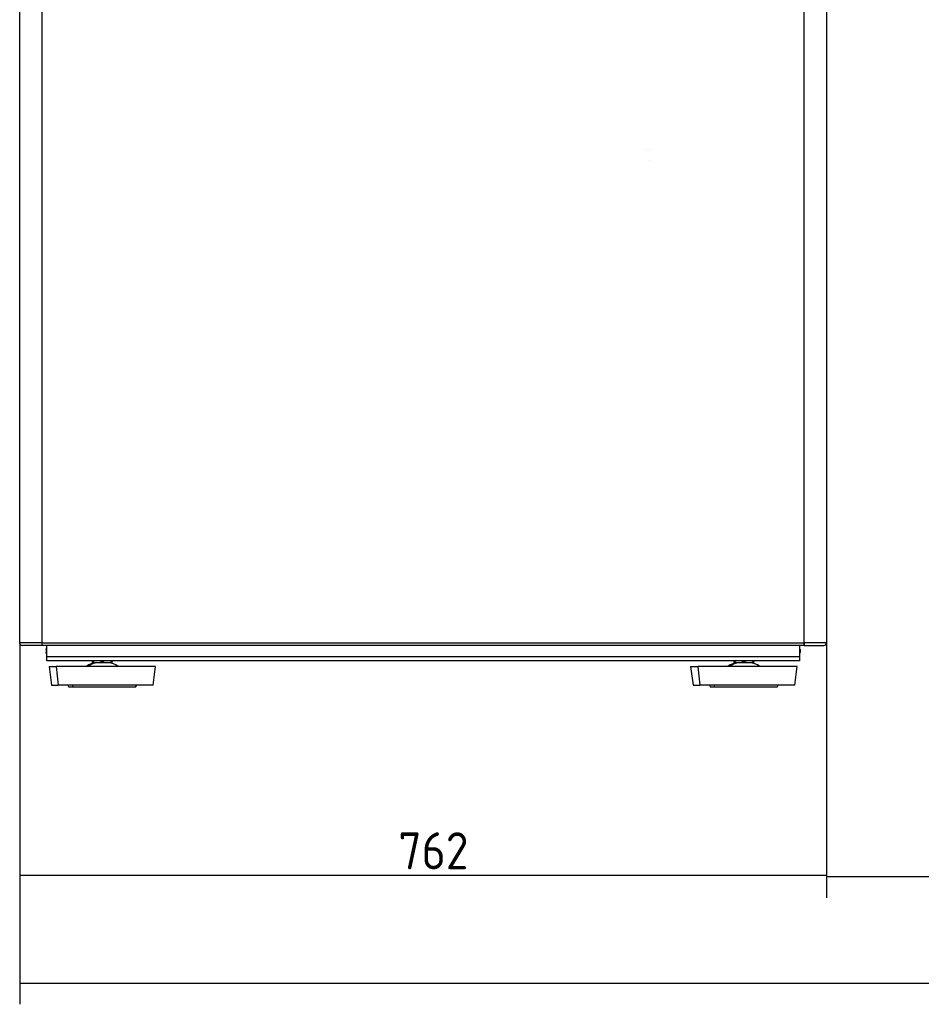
# Model space of a CAD drawing. Header units: millimetres. Extents: x 158 to 846, y 86 to 749.
# Tile 34 of 95: x 173 to 258, y 454 to 547. Entities that reach past the tile are written whole.
import ezdxf

# ---------------------------------------------------------------- set-up
doc = ezdxf.new("R2010")
doc.units = ezdxf.units.MM
doc.layers.add('1', color=7, linetype='CONTINUOUS', true_color=0xffffff)
doc.layers.add('TOP', color=7, linetype='CONTINUOUS', true_color=0xffffff)
doc.styles.add('iso-1', font='isocp.shx')
doc.dimstyles.get("Standard").update_dxf_attribs({"dimtxt": 0.18, "dimasz": 0.18, "dimexe": 0.18, "dimexo": 0.0625, "dimgap": 0.09, "dimtad": 0, "dimtih": 1, "dimtoh": 1, "dimdec": 4, "dimzin": 0, "dimdsep": 46, "dimtxsty": 'Standard', "dimcen": 0.09, "dimadec": 0, "dimazin": 0, "dimtfac": 1, "dimtdec": 4, "dimtofl": 0, "dimtmove": 0, "dimatfit": 3, "dimfxl": 1, "dimtolj": 1, "dimtzin": 0, "dimarcsym": 0})

# ---------------------------------------------------------------- blocks, each defined once
blk = doc.blocks.new('DimnDraft3D2')
at = {"layer": 'TOP', "color": 2, "linetype": 'Continuous', "transparency": 16777216}
for p, q in [((249.267, 488.609), (249.267, 464.522)), ((329.267, 488.609), (329.267, 464.522)), ((249.267, 466.522), (329.267, 466.522))]:
    blk.add_line(p, q, dxfattribs=at)
for points in [[(249.267, 466.522), (252.767, 466.982), (252.767, 466.061), (249.267, 466.522)], [(329.267, 466.522), (325.767, 466.061), (325.767, 466.982), (329.267, 466.522)]]:
    blk.add_solid(points, dxfattribs=at)
at = {"layer": 'TOP', "color": 2, "linetype": 'Continuous', "transparency": 16777216, "insert": (286.931, 467.093), "char_height": 3.5, "attachment_point": 7, "line_spacing_factor": 0.963855, "style": 'iso-1'}
blk.add_mtext('\\W01.000;\\fisocp.shx,bigfont.shx;800 ', dxfattribs=at)
blk = doc.blocks.new('DimnDraft3D3')
at = {"layer": 'TOP', "color": 2, "linetype": 'Continuous', "transparency": 16777216}
for p, q in [((173.067, 488.609), (173.067, 464.643)), ((249.267, 488.609), (249.267, 464.643)), ((249.267, 466.643), (173.067, 466.643))]:
    blk.add_line(p, q, dxfattribs=at)
for points in [[(173.067, 466.643), (176.567, 467.104), (176.567, 466.182), (173.067, 466.643)], [(249.267, 466.643), (245.767, 466.182), (245.767, 467.104), (249.267, 466.643)]]:
    blk.add_solid(points, dxfattribs=at)
at = {"layer": 'TOP', "color": 2, "linetype": 'Continuous', "transparency": 16777216, "insert": (208.831, 467.214), "char_height": 3.5, "attachment_point": 7, "line_spacing_factor": 0.963855, "style": 'iso-1'}
blk.add_mtext('\\W01.000;\\fisocp.shx,bigfont.shx;762 ', dxfattribs=at)
blk = doc.blocks.new('DimnDraft3D5')
at = {"layer": 'TOP', "color": 2, "linetype": 'Continuous', "transparency": 16777216}
for p, q in [((173.067, 488.609), (173.067, 454.47)), ((405.467, 488.609), (405.467, 454.47)), ((173.067, 456.47), (405.467, 456.47))]:
    blk.add_line(p, q, dxfattribs=at)
for points in [[(173.067, 456.47), (176.567, 456.931), (176.567, 456.009), (173.067, 456.47)], [(405.467, 456.47), (401.967, 456.009), (401.967, 456.931), (405.467, 456.47)]]:
    blk.add_solid(points, dxfattribs=at)
at = {"layer": 'TOP', "color": 2, "linetype": 'Continuous', "transparency": 16777216, "insert": (285.5, 457.041), "char_height": 3.5, "attachment_point": 7, "line_spacing_factor": 0.963855, "style": 'iso-1'}
blk.add_mtext('\\W01.000;\\fisocp.shx,bigfont.shx;2324 ', dxfattribs=at)

msp = doc.modelspace()

# ---------------------------------------------------------------- linework, layer by layer
at = {"layer": '1', "color": 7, "linetype": 'Continuous'}
for p, q in [((173.067, 488.609), (173.067, 605.409)), ((249.267, 605.409), (249.267, 488.609)), ((232.277, 535.159), (232.277, 535.159)), ((232.578, 535.159), (232.577, 535.159)), ((232.581, 534.159), (232.58, 534.159)), ((249.267, 509.209), (249.267, 509.212)), ((249.267, 509.209), (249.267, 509.212)), ((249.267, 509.209), (249.267, 488.609)), ((173.067, 488.509), (173.067, 488.609)), ((173.067, 488.509), (173.087, 488.509)), ((175.167, 488.359), (173.317, 488.359)), ((175.177, 488.359), (175.167, 488.359)), ((175.177, 488.359), (175.177, 488.609)), ((175.177, 488.459), (175.177, 488.609)), ((247.157, 488.359), (175.177, 488.359)), ((175.617, 487.309), (175.617, 488.359)), ((246.717, 488.359), (246.717, 487.309)), ((247.157, 488.609), (247.157, 488.359)), ((247.157, 488.609), (247.157, 488.459)), ((247.157, 488.359), (247.167, 488.359)), ((247.167, 488.359), (249.017, 488.359)), ((249.217, 488.459), (249.217, 488.459)), ((249.246, 488.509), (249.267, 488.509)), ((249.267, 488.606), (249.267, 488.609)), ((249.267, 488.606), (249.267, 488.609)), ((249.267, 488.509), (249.267, 488.609)), ((175.557, 487.985), (175.557, 487.725)), ((175.557, 487.625), (175.557, 487.725)), ((175.557, 487.625), (175.617, 487.625)), ((175.617, 486.909), (175.617, 487.309)), ((246.777, 487.625), (246.717, 487.625)), ((246.717, 487.309), (246.717, 486.909)), ((246.777, 487.985), (246.777, 487.725)), ((246.777, 487.625), (246.777, 487.725)), ((246.717, 486.909), (175.617, 486.909)), ((175.842, 486.359), (176.067, 484.609)), ((175.842, 486.359), (176.515, 486.359)), ((185.892, 486.359), (176.515, 486.359)), ((179.917, 486.909), (179.917, 486.833)), ((179.917, 486.833), (179.934, 486.833)), ((180.197, 486.709), (179.917, 486.709)), ((179.934, 486.909), (179.934, 486.833)), ((180.586, 486.709), (180.197, 486.709)), ((181.147, 486.709), (180.586, 486.709)), ((180.849, 486.909), (180.849, 486.833)), ((180.884, 486.833), (180.849, 486.833)), ((180.884, 486.909), (180.884, 486.833)), ((181.536, 486.709), (181.147, 486.709)), ((181.817, 486.709), (181.536, 486.709)), ((181.799, 486.909), (181.799, 486.833)), ((181.817, 486.833), (181.799, 486.833)), ((181.817, 486.909), (181.817, 486.833)), ((185.667, 484.609), (185.892, 486.359)), ((236.442, 486.359), (236.667, 484.609)), ((236.442, 486.359), (237.115, 486.359)), ((246.492, 486.359), (237.115, 486.359)), ((240.517, 486.909), (240.517, 486.833)), ((240.517, 486.833), (240.534, 486.833)), ((240.797, 486.709), (240.517, 486.709)), ((240.534, 486.909), (240.534, 486.833)), ((241.186, 486.709), (240.797, 486.709)), ((241.747, 486.709), (241.186, 486.709)), ((241.449, 486.909), (241.449, 486.833)), ((241.484, 486.833), (241.449, 486.833)), ((241.484, 486.909), (241.484, 486.833)), ((242.136, 486.709), (241.747, 486.709)), ((242.417, 486.709), (242.136, 486.709)), ((242.399, 486.909), (242.399, 486.833)), ((242.417, 486.833), (242.399, 486.833)), ((242.417, 486.909), (242.417, 486.833)), ((246.267, 484.609), (246.492, 486.359)), ((176.067, 484.609), (176.71, 484.609)), ((185.667, 484.609), (176.71, 484.609)), ((177.617, 484.609), (177.717, 484.409)), ((178.139, 484.409), (177.717, 484.409)), ((184.017, 484.409), (178.139, 484.409)), ((184.017, 484.409), (184.117, 484.609)), ((236.667, 484.609), (237.31, 484.609)), ((246.267, 484.609), (237.31, 484.609)), ((238.217, 484.609), (238.317, 484.409)), ((238.739, 484.409), (238.317, 484.409)), ((244.617, 484.409), (238.739, 484.409)), ((244.617, 484.409), (244.717, 484.609))]:
    msp.add_line(p, q, dxfattribs=at)
at = {"layer": '1', "color": 252, "linetype": 'Continuous'}
for p, q in [((175.167, 605.409), (175.167, 488.609)), ((247.167, 488.609), (247.167, 605.409)), ((175.167, 488.609), (173.067, 488.609)), ((175.177, 488.609), (175.167, 488.609)), ((175.167, 488.609), (175.167, 488.359)), ((175.177, 488.609), (247.157, 488.609)), ((247.167, 488.609), (247.157, 488.609)), ((247.167, 488.359), (247.167, 488.609)), ((249.267, 488.609), (247.167, 488.609)), ((175.617, 487.725), (175.557, 487.725)), ((175.617, 487.309), (246.717, 487.309)), ((246.717, 487.725), (246.777, 487.725)), ((176.515, 486.359), (176.71, 484.609)), ((237.115, 486.359), (237.31, 484.609)), ((178.139, 484.409), (178.052, 484.609)), ((238.739, 484.409), (238.652, 484.609))]:
    msp.add_line(p, q, dxfattribs=at)
at = {"layer": '1', "color": 7, "linetype": 'Continuous'}
for centre, radius, start, end in [((173.317, 488.609), 0.25, 180, 270), ((249.017, 488.609), 0.25, 270, 0), ((249.017, 488.609), 0.25, 323.1301, 336.41814), ((246.707, 487.985), 0.07, 0, 81.78645), ((180.33, 485.209), 1.5, 90, 129.94451), ((181.403, 485.209), 1.5, 50.05549, 90), ((240.93, 485.209), 1.5, 90, 129.94451), ((242.003, 485.209), 1.5, 50.05549, 90)]:
    msp.add_arc(centre, radius, start, end, dxfattribs=at)
at = {"layer": '1', "color": 7, "linetype": 'Continuous', "extrusion": (0, 0, -1)}
msp.add_arc((-175.627, 487.985), 0.07, 0, 81.78645, dxfattribs=at)
at = {"layer": '1', "color": 252, "linetype": 'Continuous'}
for centre in [(180.402, 485.209), (241.002, 485.209)]:
    msp.add_ellipse(centre, major_axis=(0, -1.5), ratio=0.866025, start_param=3.141593, end_param=3.838756, dxfattribs=at)
at = {"layer": '1', "color": 7, "linetype": 'Continuous'}
for points, knots in [([(179.917, 486.833), (179.917, 486.807), (179.917, 486.757), (179.917, 486.725), (179.917, 486.709)], [0, 0, 0, 0, 0.500148, 1, 1, 1, 1]), ([(180.197, 486.709), (180.152, 486.725), (180.061, 486.757), (179.976, 486.807), (179.934, 486.833)], [0, 0, 0, 0, 0.499853, 1, 1, 1, 1]), ([(180.849, 486.833), (180.807, 486.807), (180.722, 486.757), (180.632, 486.725), (180.586, 486.709)], [0, 0, 0, 0, 0.500148, 1, 1, 1, 1]), ([(181.147, 486.709), (181.102, 486.725), (181.011, 486.757), (180.926, 486.807), (180.884, 486.833)], [0, 0, 0, 0, 0.499853, 1, 1, 1, 1]), ([(181.799, 486.833), (181.757, 486.807), (181.672, 486.757), (181.582, 486.725), (181.536, 486.709)], [0, 0, 0, 0, 0.500148, 1, 1, 1, 1]), ([(181.817, 486.709), (181.817, 486.725), (181.817, 486.757), (181.817, 486.807), (181.817, 486.833)], [0, 0, 0, 0, 0.499853, 1, 1, 1, 1]), ([(240.517, 486.833), (240.517, 486.807), (240.517, 486.757), (240.517, 486.725), (240.517, 486.709)], [0, 0, 0, 0, 0.500148, 1, 1, 1, 1]), ([(240.797, 486.709), (240.752, 486.725), (240.661, 486.757), (240.576, 486.807), (240.534, 486.833)], [0, 0, 0, 0, 0.499853, 1, 1, 1, 1]), ([(241.449, 486.833), (241.407, 486.807), (241.322, 486.757), (241.232, 486.725), (241.186, 486.709)], [0, 0, 0, 0, 0.500148, 1, 1, 1, 1]), ([(241.747, 486.709), (241.702, 486.725), (241.611, 486.757), (241.526, 486.807), (241.484, 486.833)], [0, 0, 0, 0, 0.499853, 1, 1, 1, 1]), ([(242.399, 486.833), (242.357, 486.807), (242.272, 486.757), (242.182, 486.725), (242.136, 486.709)], [0, 0, 0, 0, 0.500148, 1, 1, 1, 1]), ([(242.417, 486.709), (242.417, 486.725), (242.417, 486.757), (242.417, 486.807), (242.417, 486.833)], [0, 0, 0, 0, 0.499853, 1, 1, 1, 1])]:
    msp.add_open_spline(points, degree=3, knots=knots, dxfattribs=at)

# ---------------------------------------------------------------- dimensions: what is measured, and where the dimension line sits
at = {"layer": 'TOP', "color": 2, "linetype": 'Continuous', "lineweight": -3}
for base, p1, p2, text, picture, middle in [((173.067, 466.643), (249.267, 488.609), (173.067, 488.609), '\\C2;762', 'DimnDraft3D3', (211.167, 466.643)), ((405.467, 456.47), (173.067, 488.609), (405.467, 488.609), '\\C2;2324', 'DimnDraft3D5', (289.267, 456.47)), ((329.267, 466.522), (249.267, 488.609), (329.267, 488.609), '\\C2;800', 'DimnDraft3D2', (289.267, 466.522))]:
    dim = msp.add_linear_dim(base=base, p1=p1, p2=p2, text=text, dimstyle='Standard', override={"dimtxt": 3.5, "dimasz": 3.5, "dimexe": 2, "dimexo": 0, "dimgap": 1.75, "dimtad": 1, "dimtih": 0, "dimdec": 2, "dimzin": 8, "dimtxsty": 'iso-1', "dimsah": 1, "dimclrd": 2, "dimclre": 2, "dimclrt": 2, "dimtm": -0.003937, "dimtdec": 2, "dimtofl": 1, "dimtmove": 0}, dxfattribs=at)
    dim.commit()
    dim.dimension.update_dxf_attribs({"geometry": picture, "text_midpoint": middle, "dimtype": 160})

doc.saveas('drawing.dxf')
